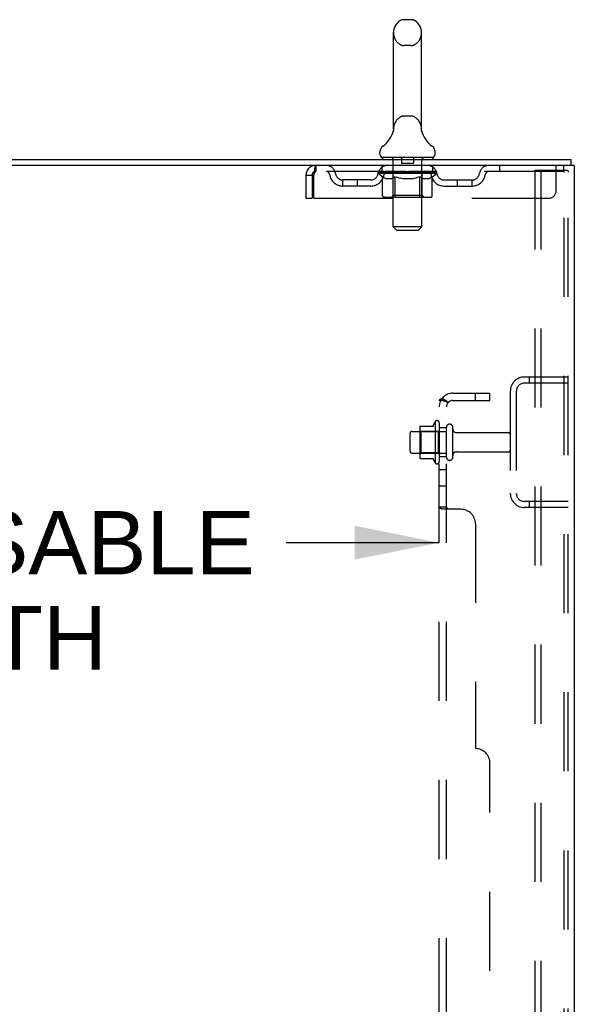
# Model space of a CAD drawing. Header units: inches. Extents: x 0 to 248, y 0 to 160.
# Tile 71 of 73: x 147 to 157, y 101 to 118. Entities that reach past the tile are written whole.
import ezdxf

# ---------------------------------------------------------------- set-up
doc = ezdxf.new("R2010")
doc.units = ezdxf.units.IN
doc.header["$LTSCALE"] = 13.627625
doc.header["$MEASUREMENT"] = 0
doc.linetypes.add('HIDDEN', pattern=[0.2, 0.1, -0.1])
doc.layers.get('0').update_dxf_attribs({"linetype": 'CONTINUOUS'})
for name, color, linetype in [('DEFAULT_2', 8, 'HIDDEN'), ('DIMENSIONS', 7, 'CONTINUOUS'), ('SUBPANEL', 7, 'CONTINUOUS')]:
    doc.layers.add(name, color=color, linetype=linetype)
doc.styles.get("Standard").update_dxf_attribs({"font": 'arial.ttf'})
doc.dimstyles.new('DIMSTYLE_1', dxfattribs={"dimtxt": 1.093125, "dimasz": 1.4575, "dimexe": 0.09, "dimexo": 0.07, "dimgap": 0.0375, "dimtad": 0, "dimtih": 1, "dimtoh": 1, "dimzin": 4, "dimdsep": 46, "dimtxsty": 'Standard', "dimblk": '_FILLED', "dimblk1": '_FILLED', "dimblk2": '_FILLED', "dimcen": 0.09, "dimadec": 3, "dimazin": 1, "dimtfac": 1, "dimtdec": 3, "dimtofl": 0, "dimtmove": 0, "dimatfit": 3, "dimldrblk": '_FILLED', "dimfxl": 0, "dimtolj": 1, "dimtzin": 4, "dimarcsym": 0})

# ---------------------------------------------------------------- blocks, each defined once
blk = doc.blocks.new('_FILLED')
at = {"color": 0, "linetype": 'ByBlock'}
blk.add_solid([(0, 0), (-1, 0.2), (-1, -0.2)], dxfattribs=at)
blk = doc.blocks.new('*D2')
at = {"layer": 'DIMENSIONS', "color": 2, "linetype": 'Continuous'}
for p, q in [((137.602, 109.232), (140.239, 109.232)), ((154.227, 109.232), (151.589, 109.232))]:
    blk.add_line(p, q, dxfattribs=at)
at = {"layer": 'DIMENSIONS', "color": 2, "linetype": 'Continuous', "xscale": 1.4575, "yscale": 1.4575, "zscale": 1.4575, "rotation": 180}
blk.add_blockref('_FILLED', (137.602, 109.232), dxfattribs=at)
at = {"layer": 'DIMENSIONS', "color": 2, "linetype": 'Continuous', "xscale": 1.4575, "yscale": 1.4575, "zscale": 1.4575}
blk.add_blockref('_FILLED', (154.227, 109.232), dxfattribs=at)
at = {"layer": 'DIMENSIONS', "color": 2, "linetype": 'Continuous', "insert": (145.914, 109.779), "char_height": 1.09312, "width": 10.25668, "attachment_point": 2, "line_spacing_factor": 0.9}
blk.add_mtext('16.63 USABLE\\PDEPTH', dxfattribs=at)

msp = doc.modelspace()

# ---------------------------------------------------------------- linework, layer by layer
at = {"color": 7, "linetype": 'Continuous'}
for p, q in [((153.744, 118.247), (153.617, 118.247)), ((153.439, 116.361), (153.439, 118.024)), ((153.922, 116.361), (153.922, 118.024)), ((153.434, 116.317), (153.433, 116.316)), ((153.438, 116.334), (153.437, 116.333)), ((153.437, 116.333), (153.437, 116.332)), ((153.437, 116.332), (153.437, 116.332)), ((153.437, 116.332), (153.437, 116.33)), ((153.437, 116.332), (153.437, 116.33)), ((153.439, 116.342), (153.438, 116.341)), ((153.439, 116.341), (153.438, 116.34)), ((153.438, 116.341), (153.438, 116.34)), ((153.438, 116.34), (153.438, 116.339)), ((153.438, 116.339), (153.438, 116.339)), ((153.438, 116.339), (153.438, 116.338)), ((153.438, 116.338), (153.438, 116.337)), ((153.438, 116.338), (153.438, 116.337)), ((153.438, 116.337), (153.438, 116.336)), ((153.438, 116.337), (153.438, 116.336)), ((153.438, 116.336), (153.438, 116.335)), ((153.438, 116.335), (153.438, 116.334)), ((153.438, 116.335), (153.438, 116.334)), ((153.438, 116.334), (153.438, 116.334)), ((153.439, 116.357), (153.439, 116.361)), ((153.439, 116.357), (153.439, 116.355)), ((153.439, 116.356), (153.439, 116.355)), ((153.439, 116.355), (153.439, 116.355)), ((153.439, 116.355), (153.439, 116.354)), ((153.439, 116.354), (153.439, 116.353)), ((153.439, 116.353), (153.439, 116.352)), ((153.439, 116.352), (153.439, 116.351)), ((153.439, 116.351), (153.439, 116.35)), ((153.439, 116.35), (153.439, 116.349)), ((153.439, 116.35), (153.439, 116.349)), ((153.439, 116.349), (153.439, 116.348)), ((153.439, 116.348), (153.439, 116.347)), ((153.439, 116.348), (153.439, 116.347)), ((153.439, 116.347), (153.439, 116.346)), ((153.439, 116.346), (153.439, 116.345)), ((153.439, 116.346), (153.439, 116.345)), ((153.439, 116.345), (153.439, 116.344)), ((153.439, 116.344), (153.439, 116.343)), ((153.439, 116.344), (153.439, 116.343)), ((153.439, 116.343), (153.439, 116.342)), ((153.439, 116.342), (153.439, 116.341)), ((153.922, 116.361), (153.922, 116.357)), ((153.922, 116.356), (153.922, 116.357)), ((153.922, 116.356), (153.922, 116.357)), ((153.922, 116.351), (153.922, 116.352)), ((153.922, 116.349), (153.922, 116.35)), ((153.922, 116.349), (153.922, 116.349)), ((153.922, 116.348), (153.922, 116.349)), ((153.922, 116.347), (153.922, 116.348)), ((153.922, 116.346), (153.922, 116.347)), ((153.922, 116.347), (153.922, 116.347)), ((153.922, 116.345), (153.922, 116.346)), ((153.922, 116.346), (153.922, 116.346)), ((153.922, 116.344), (153.922, 116.345)), ((153.922, 116.343), (153.922, 116.344)), ((153.922, 116.344), (153.922, 116.344)), ((153.923, 116.343), (153.922, 116.343)), ((153.923, 116.342), (153.923, 116.343)), ((153.923, 116.341), (153.923, 116.342)), ((153.923, 116.341), (153.923, 116.342)), ((153.923, 116.34), (153.923, 116.341)), ((153.923, 116.339), (153.923, 116.34)), ((153.923, 116.338), (153.923, 116.339)), ((153.923, 116.338), (153.923, 116.339)), ((153.923, 116.337), (153.923, 116.338)), ((153.923, 116.336), (153.923, 116.337)), ((153.924, 116.335), (153.923, 116.336)), ((153.923, 116.335), (153.923, 116.336)), ((153.924, 116.334), (153.923, 116.335)), ((153.924, 116.333), (153.924, 116.334)), ((153.924, 116.333), (153.924, 116.334)), ((153.924, 116.332), (153.924, 116.333)), ((153.924, 116.331), (153.924, 116.332)), ((153.924, 116.33), (153.924, 116.331)), ((153.928, 116.316), (153.928, 116.317)), ((153.206, 115.929), (153.206, 115.967)), ((154.156, 115.929), (154.156, 115.967)), ((153.243, 115.869), (153.243, 115.839)), ((154.118, 115.869), (153.243, 115.869)), ((154.118, 115.869), (154.118, 115.839)), ((156.504, 115.735), (156.504, 115.839)), ((156.499, 115.735), (156.466, 115.735))]:
    msp.add_line(p, q, dxfattribs=at)
at = {"color": 3, "linetype": 'Continuous'}
for p, q in [((138.802, 115.839), (156.504, 115.839)), ((156.466, 115.735), (138.802, 115.735)), ((156.556, 115.735), (156.499, 115.735)), ((156.556, 115.735), (156.556, 47.943))]:
    msp.add_line(p, q, dxfattribs=at)
at = {"color": 7, "linetype": 'Continuous'}
for points in [[(153.439, 116.354), (153.439, 116.353), (153.439, 116.352)], [(153.922, 116.35), (153.922, 116.35), (153.922, 116.351), (153.922, 116.352), (153.922, 116.352), (153.922, 116.353), (153.922, 116.354), (153.922, 116.354), (153.922, 116.355), (153.922, 116.356)], [(153.922, 116.352), (153.922, 116.353), (153.922, 116.354), (153.922, 116.354), (153.922, 116.355), (153.922, 116.356)]]:
    msp.add_lwpolyline(points, dxfattribs=at)
for centre, radius, start, end in [((153.681, 118.024), 0.241, 123.1848, 180), ((153.617, 118.122), 0.125, 90, 123.1848), ((153.744, 118.122), 0.125, 56.8152, 90), ((153.681, 118.024), 0.241, 0, 56.8152), ((152.957, 116.467), 0.5, 306.7414, 344.6791), ((154.404, 116.467), 0.5, 195.3209, 233.2586), ((153.331, 115.967), 0.125, 126.7414, 180), ((153.266, 115.929), 0.06, 180, 270), ((154.096, 115.929), 0.06, 270, 360), ((154.031, 115.967), 0.125, 0, 53.2586)]:
    msp.add_arc(centre, radius, start, end, dxfattribs=at)
at = {"layer": 'DEFAULT_2', "color": 8, "linetype": 'HIDDEN'}
for p, q in [((153.744, 117.802), (153.617, 117.802)), ((153.744, 116.584), (153.617, 116.584)), ((153.433, 116.316), (153.433, 116.316)), ((153.433, 116.316), (153.433, 116.316)), ((153.433, 116.316), (153.433, 116.316)), ((153.433, 116.316), (153.433, 116.316)), ((153.434, 116.317), (153.434, 116.317)), ((153.928, 116.316), (153.928, 116.316)), ((153.423, 115.869), (153.423, 115.839)), ((153.432, 114.679), (153.432, 115.839)), ((153.576, 115.859), (153.576, 115.779)), ((153.776, 115.769), (153.586, 115.769)), ((153.786, 115.859), (153.786, 115.779)), ((153.93, 114.679), (153.93, 115.839)), ((153.938, 115.869), (153.938, 115.839)), ((152.098, 115.735), (152.098, 115.631)), ((156.368, 115.631), (152.098, 115.631)), ((153.174, 115.593), (153.174, 115.625)), ((153.174, 115.625), (153.419, 115.625)), ((153.252, 115.539), (153.174, 115.593)), ((154.187, 115.593), (153.174, 115.593)), ((153.175, 115.625), (153.175, 115.629)), ((153.271, 115.628), (153.175, 115.629)), ((153.182, 115.625), (153.182, 115.631)), ((153.189, 115.623), (153.189, 115.625)), ((153.189, 115.623), (154.172, 115.623)), ((153.196, 115.623), (153.196, 115.625)), ((153.197, 115.623), (153.197, 115.625)), ((153.205, 115.625), (153.205, 115.631)), ((153.218, 115.623), (153.218, 115.625)), ((153.219, 115.623), (153.219, 115.625)), ((153.242, 115.625), (153.242, 115.631)), ((153.243, 115.631), (153.243, 115.735)), ((153.254, 115.623), (153.254, 115.625)), ((153.256, 115.623), (153.256, 115.625)), ((153.271, 115.625), (153.271, 115.628)), ((153.293, 115.625), (153.293, 115.631)), ((153.294, 115.623), (153.294, 115.625)), ((153.295, 115.623), (153.295, 115.625)), ((153.297, 115.623), (153.297, 115.625)), ((153.303, 115.623), (153.303, 115.625)), ((153.303, 115.623), (153.303, 115.625)), ((153.305, 115.623), (153.305, 115.625)), ((153.308, 115.623), (153.308, 115.626)), ((153.312, 115.623), (153.312, 115.625)), ((153.323, 115.623), (153.323, 115.625)), ((153.337, 115.623), (153.337, 115.625)), ((153.338, 115.623), (153.338, 115.627)), ((153.354, 115.623), (153.354, 115.625)), ((153.355, 115.625), (153.355, 115.631)), ((153.363, 115.623), (153.363, 115.625)), ((153.366, 115.623), (153.366, 115.625)), ((153.374, 115.623), (153.374, 115.625)), ((153.383, 115.623), (153.383, 115.629)), ((153.395, 115.623), (153.395, 115.625)), ((153.397, 115.623), (153.397, 115.625)), ((153.419, 115.623), (153.419, 115.625)), ((153.473, 115.625), (153.423, 115.625)), ((153.427, 115.625), (153.427, 115.631)), ((153.431, 115.216), (153.431, 115.591)), ((153.433, 115.623), (153.433, 115.625)), ((153.437, 115.623), (153.437, 115.625)), ((153.441, 115.623), (153.441, 115.63)), ((153.445, 115.623), (153.445, 115.625)), ((153.454, 115.623), (153.454, 115.625)), ((153.473, 115.623), (153.473, 115.625)), ((153.533, 115.625), (153.485, 115.625)), ((153.502, 115.623), (153.502, 115.625)), ((153.507, 115.625), (153.507, 115.631)), ((153.51, 115.623), (153.51, 115.625)), ((153.512, 115.623), (153.512, 115.63)), ((153.514, 115.623), (153.514, 115.625)), ((153.52, 115.623), (153.52, 115.626)), ((153.533, 115.623), (153.533, 115.625)), ((153.597, 115.625), (153.553, 115.625)), ((153.564, 115.623), (153.564, 115.625)), ((153.589, 115.625), (153.681, 115.631)), ((153.593, 115.625), (153.593, 115.631)), ((153.593, 115.625), (153.593, 115.631)), ((153.593, 115.631), (153.593, 115.631)), ((153.593, 115.623), (153.593, 115.625)), ((153.596, 115.623), (153.596, 115.626)), ((153.597, 115.623), (153.597, 115.625)), ((153.597, 115.623), (153.597, 115.625)), ((153.664, 115.625), (153.625, 115.625)), ((153.63, 115.623), (153.63, 115.625)), ((153.664, 115.623), (153.664, 115.625)), ((153.679, 115.626), (153.678, 115.625)), ((153.678, 115.623), (153.678, 115.625)), ((153.679, 115.623), (153.679, 115.626)), ((153.681, 115.625), (153.681, 115.631)), ((153.681, 115.631), (153.772, 115.625)), ((153.683, 115.623), (153.683, 115.626)), ((153.683, 115.626), (153.683, 115.625)), ((153.683, 115.623), (153.683, 115.625)), ((153.697, 115.623), (153.697, 115.625)), ((153.697, 115.625), (153.736, 115.625)), ((153.731, 115.623), (153.731, 115.625)), ((153.764, 115.623), (153.764, 115.625)), ((153.764, 115.623), (153.764, 115.625)), ((153.764, 115.625), (153.808, 115.625)), ((153.765, 115.623), (153.765, 115.626)), ((153.768, 115.625), (153.768, 115.631)), ((153.768, 115.631), (153.769, 115.631)), ((153.768, 115.623), (153.768, 115.625)), ((153.769, 115.625), (153.769, 115.631)), ((153.797, 115.623), (153.797, 115.625)), ((153.828, 115.623), (153.828, 115.625)), ((153.829, 115.625), (153.876, 115.625)), ((153.841, 115.623), (153.841, 115.626)), ((153.847, 115.623), (153.847, 115.625)), ((153.849, 115.623), (153.849, 115.63)), ((153.851, 115.623), (153.851, 115.625)), ((153.854, 115.625), (153.854, 115.631)), ((153.86, 115.623), (153.86, 115.625)), ((153.888, 115.623), (153.888, 115.625)), ((153.888, 115.625), (153.938, 115.625)), ((153.908, 115.623), (153.908, 115.625)), ((153.916, 115.623), (153.916, 115.625)), ((153.92, 115.623), (153.92, 115.63)), ((153.925, 115.623), (153.925, 115.625)), ((153.928, 115.623), (153.928, 115.625)), ((153.931, 115.216), (153.931, 115.591)), ((153.934, 115.625), (153.934, 115.631)), ((153.942, 115.623), (153.942, 115.625)), ((153.942, 115.625), (154.103, 115.625)), ((153.964, 115.623), (153.964, 115.625)), ((153.966, 115.623), (153.966, 115.625)), ((153.979, 115.623), (153.979, 115.629)), ((153.988, 115.623), (153.988, 115.625)), ((153.995, 115.623), (153.995, 115.625)), ((153.998, 115.623), (153.998, 115.625)), ((154.006, 115.625), (154.006, 115.631)), ((154.007, 115.623), (154.007, 115.625)), ((154.023, 115.623), (154.023, 115.627)), ((154.024, 115.623), (154.024, 115.625)), ((154.038, 115.623), (154.038, 115.625)), ((154.05, 115.623), (154.05, 115.625)), ((154.053, 115.623), (154.053, 115.626)), ((154.056, 115.623), (154.056, 115.625)), ((154.059, 115.623), (154.059, 115.625)), ((154.059, 115.623), (154.059, 115.625)), ((154.064, 115.623), (154.064, 115.625)), ((154.067, 115.623), (154.067, 115.625)), ((154.067, 115.623), (154.067, 115.625)), ((154.068, 115.625), (154.068, 115.631)), ((154.105, 115.623), (154.105, 115.625)), ((154.107, 115.623), (154.107, 115.625)), ((154.107, 115.538), (154.187, 115.593)), ((154.118, 115.631), (154.118, 115.735)), ((154.119, 115.625), (154.119, 115.631)), ((154.142, 115.623), (154.142, 115.625)), ((154.143, 115.623), (154.143, 115.625)), ((154.156, 115.625), (154.156, 115.631)), ((154.164, 115.623), (154.164, 115.625)), ((154.165, 115.623), (154.165, 115.625)), ((154.172, 115.623), (154.172, 115.625)), ((154.179, 115.625), (154.179, 115.631)), ((154.187, 115.593), (154.187, 115.631)), ((155.268, 115.735), (155.268, 115.631)), ((155.876, 115.651), (155.876, 48.026)), ((155.876, 115.651), (156.357, 115.651)), ((155.98, 115.651), (155.98, 48.026)), ((156.243, 115.297), (156.243, 115.735)), ((156.357, 115.651), (156.43, 115.651)), ((156.368, 115.735), (156.368, 115.631)), ((156.378, 48.056), (156.378, 115.621)), ((156.452, 48.056), (156.452, 115.621)), ((151.931, 115.568), (151.931, 115.172)), ((151.931, 115.568), (152.035, 115.568)), ((152.035, 115.568), (152.035, 115.172)), ((152.065, 115.172), (152.065, 115.568)), ((152.566, 115.38), (152.566, 115.484)), ((153.049, 115.484), (152.566, 115.484)), ((152.816, 115.38), (152.816, 115.484)), ((153.252, 115.214), (153.252, 115.539)), ((153.252, 115.539), (153.264, 115.531)), ((153.276, 115.524), (153.264, 115.531)), ((153.287, 115.518), (153.275, 115.524)), ((153.299, 115.512), (153.287, 115.518)), ((153.31, 115.508), (153.299, 115.512)), ((153.321, 115.504), (153.31, 115.508)), ((153.397, 115.504), (153.321, 115.504)), ((153.397, 115.504), (153.408, 115.508)), ((153.419, 115.512), (153.408, 115.508)), ((153.431, 115.518), (153.419, 115.512)), ((153.442, 115.524), (153.431, 115.518)), ((153.454, 115.531), (153.442, 115.524)), ((153.466, 115.539), (153.454, 115.531)), ((153.466, 115.214), (153.466, 115.539)), ((153.466, 115.539), (153.489, 115.531)), ((153.512, 115.524), (153.489, 115.531)), ((153.535, 115.518), (153.512, 115.524)), ((153.557, 115.512), (153.534, 115.518)), ((153.579, 115.508), (153.557, 115.513)), ((153.601, 115.504), (153.579, 115.508)), ((153.76, 115.504), (153.601, 115.504)), ((153.76, 115.504), (153.782, 115.508)), ((153.804, 115.512), (153.782, 115.508)), ((153.826, 115.518), (153.804, 115.512)), ((153.848, 115.524), (153.826, 115.518)), ((153.871, 115.531), (153.848, 115.524)), ((153.894, 115.538), (153.871, 115.53)), ((153.894, 115.214), (153.894, 115.538)), ((153.894, 115.538), (153.905, 115.531)), ((153.916, 115.524), (153.905, 115.531)), ((153.927, 115.518), (153.916, 115.524)), ((153.938, 115.512), (153.927, 115.518)), ((153.949, 115.508), (153.938, 115.512)), ((153.959, 115.504), (153.948, 115.508)), ((154.042, 115.504), (153.959, 115.504)), ((154.042, 115.504), (154.053, 115.508)), ((154.064, 115.512), (154.053, 115.508)), ((154.074, 115.518), (154.064, 115.512)), ((154.085, 115.524), (154.074, 115.518)), ((154.096, 115.53), (154.085, 115.524)), ((154.107, 115.538), (154.096, 115.53)), ((154.107, 115.214), (154.107, 115.538)), ((154.312, 115.484), (154.795, 115.484)), ((154.545, 115.38), (154.545, 115.484)), ((154.795, 115.38), (154.795, 115.484)), ((153.049, 115.38), (152.566, 115.38)), ((154.312, 115.38), (154.795, 115.38)), ((151.931, 115.172), (152.035, 115.172)), ((152.065, 115.172), (156.118, 115.172)), ((154.073, 115.184), (153.286, 115.184)), ((153.431, 115.216), (153.399, 115.184)), ((153.931, 115.216), (153.431, 115.216)), ((153.876, 115.184), (153.878, 115.185)), ((153.878, 115.185), (153.881, 115.185)), ((153.881, 115.185), (153.883, 115.186)), ((153.883, 115.186), (153.884, 115.188)), ((153.884, 115.188), (153.886, 115.19)), ((153.931, 115.216), (153.962, 115.184)), ((153.492, 114.619), (153.432, 114.679)), ((153.93, 114.679), (153.432, 114.679)), ((153.492, 114.619), (153.87, 114.619)), ((153.87, 114.619), (153.93, 114.679)), ((155.698, 112.089), (156.452, 112.089)), ((155.779, 112.089), (155.779, 111.985)), ((155.452, 111.842), (155.452, 110.085)), ((155.556, 111.842), (155.556, 110.085)), ((155.698, 111.985), (156.452, 111.985)), ((153.891, 111.219), (153.891, 110.708)), ((153.911, 111.147), (153.891, 111.167)), ((153.901, 111.241), (154.129, 111.241)), ((154.157, 111.32), (154.157, 110.608)), ((154.207, 111.147), (154.227, 111.167)), ((154.227, 111.298), (154.227, 110.63)), ((154.352, 110.706), (154.352, 111.221)), ((154.462, 110.706), (154.462, 111.221)), ((153.727, 110.806), (153.727, 111.121)), ((153.757, 111.151), (154.352, 111.151)), ((153.911, 111.147), (153.911, 110.78)), ((154.207, 111.147), (153.911, 111.147)), ((154.207, 111.147), (154.207, 110.78)), ((154.524, 111.129), (155.422, 111.129)), ((153.757, 110.776), (154.352, 110.776)), ((153.911, 110.78), (153.891, 110.76)), ((153.901, 110.686), (154.129, 110.686)), ((154.207, 110.78), (153.911, 110.78)), ((154.207, 110.78), (154.227, 110.76)), ((154.524, 110.799), (155.422, 110.799)), ((156.452, 109.943), (155.698, 109.943)), ((156.452, 109.839), (155.698, 109.839)), ((155.779, 109.943), (155.779, 109.839))]:
    msp.add_line(p, q, dxfattribs=at)
for points in [[(152.098, 115.735), (152.095, 115.734), (152.093, 115.731), (152.091, 115.725), (152.088, 115.718), (152.086, 115.709), (152.083, 115.698), (152.081, 115.686), (152.079, 115.672), (152.076, 115.657), (152.074, 115.64), (152.072, 115.623), (152.069, 115.605), (152.067, 115.586), (152.065, 115.568)], [(152.098, 115.631), (152.095, 115.63), (152.093, 115.629), (152.091, 115.627), (152.088, 115.625), (152.086, 115.621), (152.083, 115.617), (152.081, 115.612), (152.079, 115.607), (152.076, 115.601), (152.074, 115.595), (152.072, 115.589), (152.069, 115.582), (152.067, 115.575), (152.065, 115.568)], [(156.372, 115.642), (156.367, 115.647), (156.363, 115.65), (156.357, 115.651)], [(156.372, 115.642), (156.375, 115.636), (156.377, 115.629), (156.378, 115.621)], [(156.445, 115.642), (156.441, 115.647), (156.436, 115.65), (156.43, 115.651)], [(156.445, 115.642), (156.449, 115.636), (156.451, 115.629), (156.452, 115.621)], [(153.286, 115.184), (153.282, 115.185), (153.278, 115.185), (153.274, 115.186), (153.27, 115.188), (153.266, 115.19), (153.263, 115.192), (153.26, 115.195), (153.257, 115.198), (153.255, 115.202), (153.253, 115.206), (153.252, 115.21), (153.252, 115.214)], [(153.483, 115.184), (153.481, 115.185), (153.479, 115.185), (153.477, 115.186), (153.475, 115.188), (153.473, 115.19), (153.471, 115.192), (153.47, 115.195), (153.468, 115.198), (153.467, 115.202), (153.466, 115.206), (153.466, 115.21), (153.466, 115.214)], [(153.886, 115.19), (153.888, 115.192), (153.89, 115.195), (153.891, 115.198), (153.892, 115.202)], [(153.888, 115.192), (153.89, 115.195), (153.891, 115.198)], [(153.892, 115.202), (153.893, 115.206), (153.893, 115.21), (153.894, 115.214)], [(153.893, 115.206), (153.893, 115.21), (153.894, 115.214)], [(154.073, 115.184), (154.077, 115.185), (154.081, 115.185), (154.085, 115.186), (154.089, 115.188), (154.093, 115.19), (154.096, 115.192), (154.1, 115.195), (154.102, 115.198), (154.104, 115.202), (154.106, 115.206), (154.107, 115.21), (154.107, 115.214)]]:
    msp.add_lwpolyline(points, dxfattribs=at)
for centre, radius, start, end in [((153.681, 118.024), 0.241, 180, 236.8152), ((153.681, 118.024), 0.241, 303.1848, 360), ((153.617, 117.927), 0.125, 236.8152, 270), ((153.744, 117.927), 0.125, 270, 303.1848), ((153.681, 116.361), 0.241, 123.1848, 180), ((153.617, 116.459), 0.125, 90, 123.1848), ((153.744, 116.459), 0.125, 56.8152, 90), ((153.681, 116.361), 0.241, 0, 56.8152), ((153.402, 115.839), 0.03, 0, 90), ((153.566, 115.859), 0.01, 0, 90), ((153.586, 115.779), 0.01, 180, 270), ((153.776, 115.779), 0.01, 270, 360), ((153.796, 115.859), 0.01, 90, 180), ((153.96, 115.839), 0.03, 90, 180), ((152.098, 115.568), 0.167, 90, 180), ((152.098, 115.568), 0.063, 90, 180), ((152.277, 115.568), 0.167, 8.0716, 90), ((152.277, 115.568), 0.0625, 7.9863, 90), ((152.566, 115.609), 0.229, 187.9863, 270), ((152.566, 115.609), 0.125, 188.0716, 270), ((153.049, 115.609), 0.125, 270, 351.9284), ((153.049, 115.609), 0.229, 270, 352.0137), ((153.338, 115.568), 0.167, 90, 171.9284), ((153.338, 115.568), 0.0625, 90, 172.0137), ((153.399, 115.591), 0.0318, 0, 90), ((153.962, 115.591), 0.0318, 90, 180), ((154.023, 115.568), 0.167, 8.0716, 90), ((154.024, 115.568), 0.0625, 7.9863, 90), ((154.312, 115.609), 0.229, 187.9863, 270), ((154.312, 115.609), 0.125, 188.0716, 270), ((154.795, 115.609), 0.125, 270, 351.9284), ((154.795, 115.609), 0.229, 270, 352.0137), ((155.084, 115.568), 0.167, 90, 171.9284), ((155.084, 115.568), 0.0625, 90, 172.0137), ((156.118, 115.297), 0.125, 270, 360), ((155.698, 111.842), 0.246, 90, 180), ((155.698, 111.842), 0.142, 90, 180), ((154.188, 111.298), 0.0384, 0, 145.5503), ((153.901, 111.231), 0.01, 90, 174.8062), ((154.032, 111.219), 0.141, 174.7919, 180), ((154.11, 111.251), 0.01, 270, 336.0321), ((154.757, 110.964), 0.698, 149.3369, 156.0321), ((154.407, 111.221), 0.055, 360, 180), ((154.524, 111.191), 0.0625, 180, 270), ((153.757, 111.121), 0.03, 90, 180), ((155.422, 111.099), 0.03, 360, 90), ((155.422, 110.829), 0.03, 270, 0), ((153.757, 110.806), 0.03, 180, 270), ((154.032, 110.708), 0.141, 180, 185.2081), ((153.901, 110.696), 0.01, 185.1938, 270), ((154.11, 110.676), 0.01, 23.9679, 90), ((154.757, 110.964), 0.698, 203.9679, 210.6631), ((154.407, 110.706), 0.055, 180, 0), ((154.524, 110.736), 0.0625, 90, 180), ((154.188, 110.63), 0.0384, 214.4497, 360), ((155.698, 110.085), 0.246, 180, 270), ((155.698, 110.085), 0.142, 180, 270)]:
    msp.add_arc(centre, radius, start, end, dxfattribs=at)
for centre, major_axis, ratio, start_param, end_param in [((153.681, 115.631), (0.506, 0.005), 0.05963, 9.249616, 9.431313), ((153.681, 115.631), (0.506, 0), 0.060556, -3.083241, -2.96706), ((153.681, 115.631), (0.506, 0.011), 0.05688, 2.791345, 2.965878), ((153.194, 115.621), (0.158, -0.002), 0.05963, 0.605815, 1.645666), ((153.139, 115.621), (0.158, 0.002), 0.05963, 0.25549, 1.295341), ((153.681, 115.631), (0.506, -0.005), 0.05963, -2.96643, -2.791898), ((153.139, 115.616), (0.158, 0.003), 0.05688, 1.20151, 1.294789), ((153.194, 115.616), (0.158, 0), 0.060556, 1.551758, 1.645036), ((153.195, 115.618), (0.131, 0.001), 0.05963, 1.065228, 1.614276), ((153.159, 115.616), (0.158, 0.002), 0.05963, 1.170259, 1.376596), ((153.179, 115.618), (0.131, 0.003), 0.05688, 0.890143, 1.43919), ((153.225, 115.618), (0.131, 0), 0.060556, 1.240391, 1.789438), ((153.681, 115.631), (0.506, 0.015), 0.052395, 2.616403, 2.790936), ((153.244, 115.621), (0.158, -0.003), 0.05688, 0.7809, 1.820751), ((153.136, 115.621), (0.158, 0.003), 0.05688, 0.080405, 1.120256), ((153.681, 115.631), (0.506, -0.011), 0.05688, -2.791345, -2.616812), ((153.136, 115.616), (0.158, 0.005), 0.052395, 1.026568, 1.119847), ((153.244, 115.616), (0.158, -0.002), 0.05963, 1.72692, 1.820198), ((153.178, 115.618), (0.131, 0.004), 0.052395, 0.715201, 1.264248), ((153.27, 115.618), (0.131, -0.001), 0.05963, 1.415553, 1.9646), ((153.681, 115.631), (0.506, 0.02), 0.046319, 2.441654, 2.616187), ((153.307, 115.621), (0.158, -0.005), 0.052395, 0.955842, 1.995693), ((153.15, 115.621), (0.158, 0.005), 0.052395, -0.094537, 0.945314), ((153.681, 115.631), (0.506, -0.015), 0.052395, -2.616403, -2.44187), ((153.15, 115.616), (0.158, 0.006), 0.046319, 0.851819, 0.945098), ((153.307, 115.616), (0.158, -0.003), 0.05688, 1.902006, 1.995284), ((153.193, 115.618), (0.131, 0.005), 0.046319, 0.540452, 1.089499), ((153.327, 115.618), (0.131, -0.003), 0.05688, 1.590638, 2.139686), ((153.159, 115.621), (0.158, 0), 0.060556, 0.430652, 0.777569), ((153.681, 115.631), (0.506, 0.024), 0.038841, 2.267123, 2.441656), ((153.382, 115.621), (0.158, -0.006), 0.046319, 1.130591, 2.170442), ((153.681, 115.631), (0.506, -0.02), 0.046319, -2.441654, -2.267121), ((153.179, 115.621), (0.158, 0.006), 0.046319, -0.269286, 0.770565), ((153.179, 115.616), (0.158, 0.007), 0.038841, 0.677289, 0.770567), ((153.382, 115.616), (0.158, -0.005), 0.052395, 2.076947, 2.170226), ((153.223, 115.618), (0.131, 0.006), 0.038841, 0.365921, 0.914969), ((153.394, 115.618), (0.131, -0.004), 0.052395, 1.76558, 2.314627), ((153.681, 115.631), (0.506, 0.027), 0.030195, 2.09281, 2.267343), ((153.466, 115.621), (0.158, -0.007), 0.038841, 1.305122, 2.344973), ((153.681, 115.631), (0.506, -0.024), 0.038841, -2.267123, -2.092591), ((153.224, 115.621), (0.158, 0.007), 0.038841, -0.443817, 0.596034), ((153.224, 115.616), (0.158, 0.008), 0.030195, 0.502975, 0.596254), ((153.466, 115.616), (0.158, -0.006), 0.046319, 2.251696, 2.344975), ((153.266, 115.618), (0.131, 0.007), 0.030195, 0.191608, 0.740655), ((153.47, 115.618), (0.131, -0.005), 0.046319, 1.940329, 2.489376), ((153.283, 115.621), (0.158, 0.008), 0.030195, -0.61813, 0.421721), ((153.681, 115.631), (0.506, 0.029), 0.020645, 1.918687, 2.09322), ((153.556, 115.621), (0.158, -0.008), 0.030195, 1.479435, 2.519286), ((153.681, 115.631), (0.506, -0.027), 0.030195, -2.09281, -1.918277), ((153.283, 115.616), (0.158, 0.009), 0.020645, 0.328852, 0.422131), ((153.556, 115.616), (0.158, -0.007), 0.038841, 2.426227, 2.519505), ((153.322, 115.618), (0.131, 0.007), 0.020645, 0.017485, 0.566532), ((153.553, 115.618), (0.131, -0.006), 0.038841, 2.11486, 2.663907), ((153.354, 115.621), (0.158, 0.009), 0.020645, -0.792253, 0.247598), ((153.681, 115.631), (0.506, 0.03), 0.010478, 1.744704, 1.919237), ((153.65, 115.621), (0.158, -0.009), 0.020645, 1.653558, 2.693409), ((153.681, 115.631), (0.506, -0.029), 0.020645, -1.918687, -1.744154), ((153.354, 115.616), (0.158, 0.009), 0.010478, 0.154869, 0.248148), ((153.65, 115.616), (0.158, -0.008), 0.030195, 2.60054, 2.693819), ((153.389, 115.618), (0.131, 0.008), 0.010478, 6.126688, 6.675735), ((153.64, 115.618), (0.131, -0.007), 0.030195, 2.289173, 2.83822), ((153.435, 115.621), (0.158, 0.009), 0.010478, -0.966236, -0.000846), ((153.745, 115.621), (0.158, -0.009), 0.010478, 1.827541, 2.867392), ((153.681, 115.631), (0.506, -0.03), 0.010478, -1.744704, -1.570171), ((153.745, 115.616), (0.158, -0.009), 0.020645, 2.774664, 2.867942), ((153.728, 115.618), (0.131, -0.007), 0.020645, 2.463296, 3.012344), ((153.616, 115.621), (0.158, 0.009), 0.010478, 0.274201, 1.314052), ((153.547, 115.618), (0.131, 0.008), 0.010478, -0.000483, 0.504314), ((153.523, 115.616), (0.158, 0.009), 0.010478, 0.099668, 0.192946), ((153.681, 115.631), (0.506, 0.03), 0.010478, -1.571421, -1.396888), ((153.838, 115.616), (0.158, -0.009), 0.010478, 2.948646, 3.041925), ((153.814, 115.618), (0.131, -0.008), 0.010478, 2.637279, 3.142076), ((153.711, 115.621), (0.158, 0.009), 0.020645, 0.448184, 1.488034), ((153.634, 115.618), (0.131, 0.007), 0.020645, 0.129249, 0.678296), ((153.616, 115.616), (0.158, 0.009), 0.020645, 0.273651, 0.366929), ((153.926, 115.621), (0.158, -0.009), 0.010478, -3.140747, -2.175357), ((153.681, 115.631), (0.506, 0.029), 0.020645, -1.397439, -1.222906), ((153.681, 115.631), (0.506, -0.03), 0.010478, 1.222355, 1.396888), ((153.805, 115.621), (0.158, 0.008), 0.030195, 0.622307, 1.662158), ((153.721, 115.618), (0.131, 0.007), 0.030195, 0.303372, 0.852419), ((153.972, 115.618), (0.131, -0.008), 0.010478, 2.749043, 3.29809), ((154.007, 115.621), (0.158, -0.009), 0.020645, 2.893995, 3.933846), ((153.711, 115.616), (0.158, 0.008), 0.030195, 0.447774, 0.541052), ((154.007, 115.616), (0.158, -0.009), 0.010478, 2.893445, 2.986723), ((153.681, 115.631), (0.506, 0.027), 0.030195, -1.223315, -1.048783), ((153.681, 115.631), (0.506, -0.029), 0.020645, 1.048373, 1.222906), ((153.895, 115.621), (0.158, 0.007), 0.038841, 0.79662, 1.836471), ((153.808, 115.618), (0.131, 0.006), 0.038841, 0.477686, 1.026733), ((154.039, 115.618), (0.131, -0.007), 0.020645, 2.57506, 3.124108), ((153.979, 115.621), (0.158, 0.006), 0.046319, 0.971151, 2.011002), ((154.078, 115.621), (0.158, -0.008), 0.030195, 2.719872, 3.759723), ((153.805, 115.616), (0.158, 0.007), 0.038841, 0.622087, 0.715366), ((154.078, 115.616), (0.158, -0.009), 0.020645, 2.719462, 2.812741), ((153.681, 115.631), (0.506, 0.024), 0.038841, -1.049002, -0.874469), ((153.681, 115.631), (0.506, -0.027), 0.030195, 0.87425, 1.048783), ((153.891, 115.618), (0.131, 0.005), 0.046319, 0.652216, 1.201263), ((154.054, 115.621), (0.158, 0.005), 0.052395, 1.1459, 2.185751), ((154.095, 115.618), (0.131, -0.007), 0.030195, 2.400937, 2.949985), ((154.137, 115.621), (0.158, -0.007), 0.038841, 2.545558, 3.585409), ((153.967, 115.618), (0.131, 0.004), 0.052395, 0.826965, 1.376012), ((153.895, 115.616), (0.158, 0.006), 0.046319, 0.796618, 0.889896), ((154.137, 115.616), (0.158, -0.008), 0.030195, 2.545339, 2.638617), ((154.117, 115.621), (0.158, 0.003), 0.05688, 1.320842, 2.360692), ((153.681, 115.631), (0.506, 0.02), 0.046319, -0.874471, -0.699939), ((153.681, 115.631), (0.506, -0.024), 0.038841, 0.699936, 0.874469), ((154.182, 115.621), (0.158, -0.006), 0.046319, 2.371028, 3.410879), ((154.138, 115.618), (0.131, -0.006), 0.038841, 2.226624, 2.775671), ((154.167, 115.621), (0.158, 0.002), 0.05963, 1.495927, 2.535778), ((154.035, 115.618), (0.131, 0.003), 0.05688, 1.001907, 1.550954), ((154.212, 115.621), (0.158, -0.005), 0.052395, 2.196279, 3.23613), ((154.168, 115.618), (0.131, -0.005), 0.046319, 2.052093, 2.601141), ((153.979, 115.616), (0.158, 0.005), 0.052395, 0.971367, 1.064645), ((154.203, 115.621), (0.158, 0), 0.060556, 1.671089, 2.71094), ((154.182, 115.616), (0.158, -0.007), 0.038841, 2.371026, 2.464304), ((154.225, 115.621), (0.158, -0.003), 0.05688, 2.021337, 3.061188), ((153.681, 115.631), (0.506, 0.015), 0.052395, -0.699723, -0.52519), ((153.681, 115.631), (0.506, -0.02), 0.046319, 0.525406, 0.699939), ((154.222, 115.621), (0.158, -0.002), 0.05963, 1.846251, 2.886102), ((154.091, 115.618), (0.131, 0.001), 0.05963, 1.176993, 1.72604), ((154.183, 115.618), (0.131, -0.004), 0.052395, 1.877344, 2.426392), ((154.136, 115.618), (0.131, 0), 0.060556, 1.352155, 1.901202), ((154.182, 115.618), (0.131, -0.003), 0.05688, 1.702402, 2.25145), ((154.166, 115.618), (0.131, -0.001), 0.05963, 1.527317, 2.076364), ((154.054, 115.616), (0.158, 0.003), 0.05688, 1.146309, 1.239587), ((154.212, 115.616), (0.158, -0.006), 0.046319, 2.196495, 2.289773), ((153.681, 115.631), (0.506, 0.011), 0.05688, -0.524781, -0.350248), ((153.681, 115.631), (0.506, -0.015), 0.052395, 0.350657, 0.52519), ((154.117, 115.616), (0.158, 0.002), 0.05963, 1.321394, 1.414673), ((154.225, 115.616), (0.158, -0.005), 0.052395, 2.021746, 2.115024), ((153.681, 115.631), (0.506, 0.005), 0.05963, -0.349695, -0.175162), ((153.681, 115.631), (0.506, -0.011), 0.05688, 0.175715, 0.350248), ((154.167, 115.616), (0.158, 0), 0.060556, 1.496556, 1.589835), ((154.222, 115.616), (0.158, -0.003), 0.05688, 1.846804, 1.940083), ((154.203, 115.616), (0.158, -0.002), 0.05963, 1.671719, 1.764997), ((153.681, 115.631), (0.506, 0), 0.060556, -0.174533, 0), ((153.681, 115.631), (0.506, -0.005), 0.05963, 0.000629, 0.175162)]:
    msp.add_ellipse(centre, major_axis=major_axis, ratio=ratio, start_param=start_param, end_param=end_param, dxfattribs=at)
at = {"layer": 'SUBPANEL', "color": 8, "linetype": 'HIDDEN'}
for p, q in [((154.227, 51.995), (154.227, 111.683)), ((154.352, 111.683), (154.227, 111.683)), ((154.281, 111.721), (154.377, 111.642)), ((154.292, 111.683), (154.292, 111.683)), ((154.352, 51.995), (154.352, 111.683)), ((154.464, 111.808), (155.102, 111.808)), ((154.464, 111.683), (155.102, 111.683)), ((154.852, 111.683), (154.852, 111.808)), ((155.102, 111.683), (155.102, 111.808)), ((154.352, 111.214), (154.227, 111.214)), ((154.352, 110.714), (154.227, 110.714)), ((154.352, 110.486), (154.227, 110.486)), ((154.352, 110.205), (154.227, 110.205)), ((154.352, 109.843), (154.227, 109.843)), ((154.227, 109.84), (154.227, 109.841)), ((154.602, 109.808), (154.281, 109.808)), ((154.852, 109.558), (154.852, 105.683)), ((155.102, 58.245), (155.102, 105.433))]:
    msp.add_line(p, q, dxfattribs=at)
for points in [[(154.257, 111.706), (154.25, 111.703), (154.246, 111.701), (154.242, 111.7), (154.239, 111.698), (154.236, 111.696), (154.233, 111.694), (154.231, 111.692), (154.229, 111.69), (154.228, 111.688), (154.227, 111.686), (154.227, 111.684), (154.227, 111.683)], [(154.281, 111.721), (154.278, 111.719), (154.276, 111.716), (154.272, 111.714), (154.269, 111.712), (154.265, 111.71), (154.261, 111.708), (154.257, 111.706)], [(154.295, 111.683), (154.295, 111.683), (154.294, 111.683), (154.293, 111.683), (154.293, 111.683), (154.293, 111.683), (154.292, 111.683), (154.292, 111.683), (154.292, 111.683)], [(154.292, 111.683), (154.292, 111.683), (154.292, 111.683), (154.293, 111.683), (154.293, 111.682), (154.294, 111.682), (154.294, 111.682), (154.295, 111.682), (154.296, 111.682), (154.296, 111.682), (154.297, 111.682), (154.298, 111.682), (154.298, 111.682), (154.299, 111.681), (154.3, 111.681), (154.301, 111.681), (154.301, 111.681), (154.302, 111.681), (154.303, 111.681), (154.304, 111.68), (154.304, 111.68), (154.305, 111.68), (154.306, 111.68), (154.307, 111.68), (154.308, 111.679), (154.309, 111.679), (154.309, 111.679), (154.31, 111.679), (154.311, 111.678), (154.312, 111.678), (154.313, 111.678), (154.314, 111.678), (154.315, 111.677), (154.316, 111.677), (154.317, 111.677), (154.318, 111.677), (154.319, 111.676), (154.319, 111.676), (154.32, 111.676), (154.321, 111.675), (154.322, 111.675), (154.323, 111.675), (154.324, 111.674), (154.326, 111.674), (154.327, 111.673), (154.328, 111.673), (154.329, 111.673), (154.33, 111.672), (154.331, 111.672), (154.332, 111.671), (154.333, 111.671), (154.334, 111.671), (154.335, 111.67), (154.336, 111.67), (154.337, 111.669), (154.338, 111.669), (154.339, 111.668), (154.34, 111.668), (154.341, 111.668), (154.341, 111.667), (154.342, 111.667), (154.343, 111.666), (154.344, 111.666), (154.345, 111.666), (154.346, 111.665), (154.346, 111.665), (154.347, 111.664), (154.348, 111.664), (154.349, 111.664), (154.349, 111.663), (154.35, 111.663), (154.351, 111.662), (154.351, 111.662), (154.352, 111.662), (154.353, 111.661), (154.353, 111.661), (154.354, 111.661), (154.354, 111.66), (154.355, 111.66), (154.355, 111.66), (154.355, 111.66)], [(154.366, 111.659), (154.364, 111.661), (154.362, 111.663), (154.36, 111.665), (154.358, 111.668), (154.357, 111.67), (154.355, 111.672), (154.354, 111.675), (154.353, 111.677), (154.352, 111.679), (154.352, 111.681), (154.352, 111.683)], [(154.355, 111.66), (154.356, 111.66), (154.356, 111.66), (154.356, 111.66), (154.356, 111.66), (154.355, 111.66), (154.355, 111.66), (154.355, 111.66), (154.354, 111.66), (154.354, 111.661), (154.353, 111.661), (154.353, 111.662), (154.352, 111.662), (154.352, 111.662)], [(154.377, 111.642), (154.377, 111.642), (154.378, 111.643), (154.378, 111.644), (154.377, 111.645), (154.377, 111.646), (154.376, 111.647), (154.375, 111.649), (154.374, 111.65), (154.373, 111.652), (154.371, 111.653), (154.37, 111.655), (154.366, 111.659)], [(154.236, 109.83), (154.233, 109.832), (154.231, 109.834), (154.229, 109.836), (154.228, 109.838), (154.227, 109.84), (154.227, 109.841), (154.227, 109.843)], [(154.246, 109.825), (154.242, 109.826), (154.239, 109.828), (154.236, 109.83), (154.233, 109.832), (154.231, 109.834), (154.229, 109.836)], [(154.253, 109.821), (154.25, 109.823), (154.246, 109.825)], [(154.272, 109.813), (154.269, 109.815), (154.265, 109.816), (154.261, 109.818), (154.253, 109.821)], [(154.278, 109.809), (154.276, 109.811), (154.272, 109.813)], [(154.281, 109.808), (154.278, 109.809), (154.276, 109.811)], [(154.352, 109.84), (154.352, 109.841), (154.352, 109.843)], [(154.358, 109.833), (154.357, 109.834), (154.355, 109.836), (154.354, 109.837), (154.353, 109.839), (154.352, 109.84), (154.352, 109.841), (154.352, 109.843)], [(154.362, 109.83), (154.36, 109.831), (154.358, 109.833), (154.357, 109.834), (154.355, 109.836), (154.354, 109.837), (154.353, 109.839)], [(154.377, 109.808), (154.377, 109.809), (154.378, 109.811), (154.378, 109.813), (154.377, 109.814), (154.377, 109.816), (154.376, 109.817), (154.375, 109.819), (154.374, 109.82), (154.373, 109.822), (154.371, 109.823), (154.37, 109.825), (154.368, 109.826), (154.366, 109.827), (154.362, 109.83)], [(154.377, 109.808), (154.377, 109.809), (154.378, 109.811), (154.378, 109.813), (154.377, 109.814), (154.377, 109.816), (154.376, 109.817), (154.375, 109.819), (154.374, 109.82), (154.373, 109.822), (154.371, 109.823), (154.37, 109.825)]]:
    msp.add_lwpolyline(points, dxfattribs=at)
for centre, radius, start, end in [((154.464, 111.571), 0.237, 90, 180), ((154.464, 111.571), 0.112, 90, 180), ((154.602, 109.558), 0.25, 0, 90), ((154.852, 105.433), 0.25, 0, 90)]:
    msp.add_arc(centre, radius, start, end, dxfattribs=at)

# ---------------------------------------------------------------- dimensions: what is measured, and where the dimension line sits
at = {"layer": 'DIMENSIONS', "color": 2, "linetype": 'Continuous'}
dim = msp.add_linear_dim(base=(154.226599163, 109.231947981), p1=(137.601599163, 50.692771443), p2=(154.226599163, 53.870021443), text='<> USABLE\\PDEPTH', dimstyle='DIMSTYLE_1', dxfattribs=at)
dim.commit()
dim.dimension.update_dxf_attribs({"geometry": '*D2', "text_midpoint": (145.914099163, 108.412104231), "dimtype": 160})

doc.saveas('drawing.dxf')
